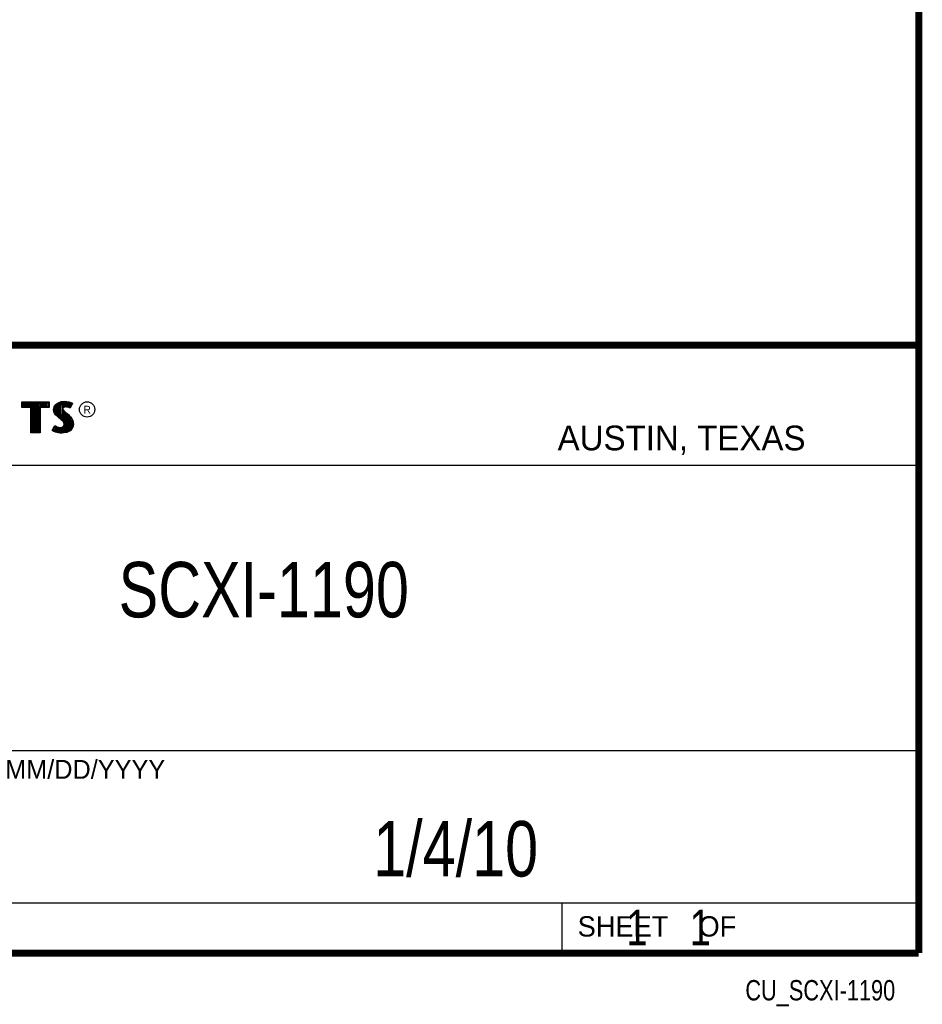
# Model space of a CAD drawing. Header units: inches. Extents: x 0.2 to 16.8, y 0.1 to 10.8.
# Tile 9 of 10: x 14.2 to 16.8, y 0.1 to 2.9. Entities that reach past the tile are written whole.
import ezdxf
from ezdxf.enums import TextEntityAlignment as Align

# ---------------------------------------------------------------- set-up
doc = ezdxf.new("R2010")
doc.units = ezdxf.units.IN
doc.header["$LTSCALE"] = 0.935
doc.header["$MEASUREMENT"] = 0
doc.layers.get('0').update_dxf_attribs({"linetype": 'CONTINUOUS'})
doc.styles.get("Standard").update_dxf_attribs({"font": 'txt', "width": 0.8})

msp = doc.modelspace()

# ---------------------------------------------------------------- linework, layer by layer
at = {"color": 2, "linetype": 'CONTINUOUS'}
for p, q in [((13.0652, 1.9695), (16.745, 1.9695)), ((16.745, 1.9695), (16.745, 0.2605)), ((14.2237, 1.8113), (14.3005, 1.8113)), ((14.2237, 1.795), (14.2237, 1.8113)), ((14.2262, 1.8087), (14.2979, 1.8087)), ((14.2262, 1.7975), (14.2262, 1.8087)), ((14.2282, 1.7975), (14.2282, 1.8087)), ((14.2317, 1.7975), (14.2317, 1.8087)), ((14.2351, 1.7975), (14.2351, 1.8087)), ((14.2386, 1.7975), (14.2386, 1.8087)), ((14.2421, 1.7975), (14.2421, 1.8087)), ((14.2456, 1.7975), (14.2456, 1.8087)), ((14.249, 1.7975), (14.249, 1.8087)), ((14.2514, 1.7975), (14.2525, 1.8087)), ((14.256, 1.7266), (14.256, 1.8087)), ((14.2595, 1.7266), (14.2595, 1.8087)), ((14.2629, 1.7266), (14.2629, 1.8087)), ((14.2664, 1.7266), (14.2664, 1.8087)), ((14.2699, 1.7266), (14.2699, 1.8087)), ((14.2727, 1.7975), (14.2734, 1.8087)), ((14.2768, 1.7975), (14.2768, 1.8087)), ((14.2803, 1.7975), (14.2803, 1.8087)), ((14.2838, 1.7975), (14.2838, 1.8087)), ((14.2873, 1.7975), (14.2873, 1.8087)), ((14.2907, 1.7975), (14.2907, 1.8087)), ((14.2942, 1.7975), (14.2942, 1.8087)), ((14.2979, 1.8087), (14.2979, 1.7975)), ((14.3005, 1.8113), (14.3005, 1.795)), ((14.3147, 1.797), (14.3194, 1.8038)), ((14.3194, 1.8038), (14.3255, 1.8083)), ((14.3212, 1.8021), (14.3268, 1.8061)), ((14.322, 1.7748), (14.322, 1.8026)), ((14.3255, 1.8083), (14.3342, 1.8118)), ((14.3255, 1.7713), (14.3255, 1.8052)), ((14.3268, 1.8061), (14.3349, 1.8093)), ((14.329, 1.7684), (14.329, 1.807)), ((14.3325, 1.7655), (14.3325, 1.8084)), ((14.3342, 1.8118), (14.3438, 1.8128)), ((14.3349, 1.8093), (14.3439, 1.8103)), ((14.337, 1.7936), (14.3359, 1.8094)), ((14.3394, 1.7967), (14.3394, 1.8098)), ((14.3429, 1.7984), (14.3429, 1.8102)), ((14.3438, 1.8128), (14.3503, 1.8124)), ((14.3439, 1.8103), (14.3499, 1.8099)), ((14.3464, 1.7991), (14.3464, 1.8101)), ((14.3498, 1.7991), (14.3498, 1.8099)), ((14.3499, 1.8099), (14.3567, 1.8085)), ((14.3503, 1.8124), (14.3573, 1.8109)), ((14.3533, 1.7985), (14.3533, 1.8092)), ((14.3567, 1.8085), (14.3607, 1.807)), ((14.3568, 1.7976), (14.3568, 1.8084)), ((14.3573, 1.8109), (14.3617, 1.8094)), ((14.3631, 1.806), (14.3586, 1.797)), ((14.3665, 1.8071), (14.3596, 1.7934)), ((14.3603, 1.8003), (14.3603, 1.8072)), ((14.3607, 1.807), (14.3631, 1.806)), ((14.3617, 1.8094), (14.3665, 1.8071)), ((14.2488, 1.795), (14.2237, 1.795)), ((14.2514, 1.7975), (14.2262, 1.7975)), ((14.2488, 1.724), (14.2488, 1.795)), ((14.2514, 1.7266), (14.2514, 1.7975)), ((14.2979, 1.7975), (14.2727, 1.7975)), ((14.2727, 1.7975), (14.2727, 1.7266)), ((14.3005, 1.795), (14.2753, 1.795)), ((14.2753, 1.795), (14.2753, 1.724)), ((14.3132, 1.7895), (14.3147, 1.797)), ((14.3138, 1.7838), (14.3132, 1.7895)), ((14.3158, 1.7787), (14.3138, 1.7838)), ((14.3158, 1.7893), (14.3171, 1.796)), ((14.3163, 1.7844), (14.3158, 1.7893)), ((14.3185, 1.7748), (14.3158, 1.7787)), ((14.318, 1.7798), (14.3163, 1.7844)), ((14.3171, 1.796), (14.3212, 1.8021)), ((14.3204, 1.7764), (14.318, 1.7798)), ((14.3237, 1.7695), (14.3185, 1.7748)), ((14.3186, 1.7785), (14.3186, 1.7981)), ((14.3255, 1.7714), (14.3204, 1.7764)), ((14.3359, 1.7626), (14.3368, 1.7911)), ((14.337, 1.7936), (14.3368, 1.7911)), ((14.3368, 1.7911), (14.3376, 1.7874)), ((14.3387, 1.7962), (14.337, 1.7936)), ((14.3376, 1.7874), (14.3413, 1.7829)), ((14.3411, 1.7979), (14.3387, 1.7962)), ((14.3395, 1.7928), (14.3393, 1.7913)), ((14.3393, 1.7913), (14.3399, 1.7886)), ((14.3394, 1.7594), (14.3394, 1.7852)), ((14.3405, 1.7944), (14.3395, 1.7928)), ((14.3399, 1.7886), (14.3431, 1.7847)), ((14.3422, 1.7956), (14.3405, 1.7944)), ((14.3442, 1.7988), (14.3411, 1.7979)), ((14.3413, 1.7829), (14.3529, 1.7732)), ((14.3447, 1.7964), (14.3422, 1.7956)), ((14.3429, 1.7552), (14.3429, 1.7815)), ((14.3431, 1.7847), (14.3546, 1.7751)), ((14.3474, 1.7992), (14.3442, 1.7988)), ((14.3474, 1.7967), (14.3447, 1.7964)), ((14.3464, 1.7266), (14.3464, 1.7787)), ((14.3506, 1.799), (14.3474, 1.7992)), ((14.3503, 1.7965), (14.3474, 1.7967)), ((14.3498, 1.7271), (14.3498, 1.7758)), ((14.3548, 1.7956), (14.3503, 1.7965)), ((14.3554, 1.7981), (14.3506, 1.799)), ((14.3546, 1.7751), (14.3578, 1.7719)), ((14.3572, 1.7949), (14.3548, 1.7956)), ((14.3583, 1.7972), (14.3554, 1.7981)), ((14.3596, 1.7934), (14.3572, 1.7949)), ((14.3586, 1.797), (14.3583, 1.7972)), ((14.3357, 1.7595), (14.3237, 1.7695)), ((14.3375, 1.7613), (14.3255, 1.7714)), ((14.3396, 1.7556), (14.3357, 1.7595)), ((14.3416, 1.7572), (14.3375, 1.7613)), ((14.3419, 1.752), (14.3396, 1.7556)), ((14.3442, 1.753), (14.3416, 1.7572)), ((14.3429, 1.7482), (14.3419, 1.752)), ((14.3422, 1.7445), (14.3429, 1.7482)), ((14.3455, 1.7483), (14.3442, 1.753)), ((14.3446, 1.7435), (14.3455, 1.7483)), ((14.3529, 1.7732), (14.356, 1.7701)), ((14.3533, 1.7293), (14.3533, 1.7728)), ((14.356, 1.7701), (14.359, 1.767)), ((14.3568, 1.7306), (14.3568, 1.7693)), ((14.3578, 1.7719), (14.3609, 1.7686)), ((14.359, 1.767), (14.3624, 1.7626)), ((14.3603, 1.7344), (14.3603, 1.7654)), ((14.3609, 1.7686), (14.3645, 1.764)), ((14.3624, 1.7626), (14.3649, 1.7576)), ((14.3637, 1.7383), (14.3649, 1.7576)), ((14.3645, 1.764), (14.3672, 1.7586)), ((14.3649, 1.7576), (14.3661, 1.7537)), ((14.3665, 1.7485), (14.3657, 1.7434)), ((14.3661, 1.7537), (14.3665, 1.7485)), ((14.3672, 1.7586), (14.3686, 1.7542)), ((14.369, 1.7484), (14.3681, 1.7427)), ((14.3686, 1.7542), (14.369, 1.7484)), ((14.2753, 1.724), (14.2488, 1.724)), ((14.2727, 1.7266), (14.2514, 1.7266)), ((14.3092, 1.7305), (14.317, 1.7449)), ((14.3141, 1.7272), (14.3092, 1.7305)), ((14.3125, 1.7314), (14.3178, 1.7412)), ((14.3153, 1.7295), (14.3125, 1.7314)), ((14.3189, 1.7253), (14.3141, 1.7272)), ((14.3151, 1.7296), (14.3151, 1.7361)), ((14.3197, 1.7277), (14.3153, 1.7295)), ((14.317, 1.7449), (14.3203, 1.7425)), ((14.3178, 1.7412), (14.319, 1.7404)), ((14.3186, 1.728), (14.319, 1.7404)), ((14.326, 1.7238), (14.3189, 1.7253)), ((14.319, 1.7404), (14.3226, 1.7385)), ((14.3264, 1.7263), (14.3197, 1.7277)), ((14.3203, 1.7425), (14.3236, 1.7409)), ((14.322, 1.7272), (14.322, 1.7387)), ((14.3226, 1.7385), (14.3274, 1.7369)), ((14.3236, 1.7409), (14.3279, 1.7394)), ((14.3255, 1.7264), (14.3255, 1.7376)), ((14.332, 1.7229), (14.326, 1.7238)), ((14.3322, 1.7254), (14.3264, 1.7263)), ((14.3274, 1.7369), (14.3318, 1.7364)), ((14.3279, 1.7394), (14.3318, 1.7389)), ((14.329, 1.7259), (14.329, 1.7367)), ((14.3318, 1.7389), (14.3354, 1.7392)), ((14.3318, 1.7364), (14.336, 1.7367)), ((14.3363, 1.7227), (14.332, 1.7229)), ((14.3362, 1.7253), (14.3322, 1.7254)), ((14.3325, 1.7254), (14.3325, 1.7363)), ((14.3354, 1.7392), (14.3381, 1.7403)), ((14.3359, 1.7252), (14.3359, 1.7367)), ((14.336, 1.7367), (14.3393, 1.738)), ((14.3492, 1.727), (14.3362, 1.7253)), ((14.35, 1.7245), (14.3363, 1.7227)), ((14.3381, 1.7403), (14.3407, 1.7421)), ((14.3393, 1.738), (14.3426, 1.7403)), ((14.3394, 1.7257), (14.3394, 1.7381)), ((14.3407, 1.7421), (14.3422, 1.7445)), ((14.3426, 1.7403), (14.3446, 1.7435)), ((14.3429, 1.7262), (14.3429, 1.7405)), ((14.358, 1.7319), (14.3492, 1.727)), ((14.3596, 1.7299), (14.35, 1.7245)), ((14.3631, 1.7376), (14.358, 1.7319)), ((14.3653, 1.7362), (14.3596, 1.7299)), ((14.3657, 1.7434), (14.3631, 1.7376)), ((14.3681, 1.7427), (14.3653, 1.7362)), ((13.0653, 1.6329), (16.75, 1.6329)), ((13.0652, 0.8295), (16.745, 0.8295)), ((13.0652, 0.4005), (16.745, 0.4005)), ((15.745, 0.4005), (15.745, 0.2605)), ((13.0652, 0.2605), (16.745, 0.2605)), ((15.7462, 0.2607), (16.7462, 0.2607)), ((15.7462, 0.2607), (15.7462, 0.2602)), ((15.7462, 0.2602), (16.7462, 0.2602)), ((16.7462, 0.2607), (16.7462, 0.2602))]:
    msp.add_line(p, q, dxfattribs=at)
at = {"color": 7, "linetype": 'CONTINUOUS', "const_width": 0.02}
for points in [[(16.75, 0.2586), (16.75, 10.7586)], [(11.4718, 1.9702), (16.75, 1.9707)], [(0.25, 0.2586), (16.75, 0.2586)]]:
    msp.add_lwpolyline(points, dxfattribs=at)
at = {"color": 2, "linetype": 'CONTINUOUS'}
msp.add_circle((14.4074, 1.7896), 0.0215, dxfattribs=at)

# ---------------------------------------------------------------- texts
for s, height, p in [('R', 0.0217, (14.3971, 1.7782)), ('AUSTIN, TEXAS', 0.069617, (15.7327, 1.6745)), ('MM/DD/YYYY', 0.05325, (14.1765, 0.7494)), ('SHEET    OF', 0.057262, (15.7892, 0.3052))]:
    msp.add_text(s, height=height, dxfattribs=at).set_placement(p)
at = {"color": 7, "linetype": 'CONTINUOUS', "width": 0.8}
msp.add_text('1/4/10', height=0.15625, dxfattribs=at).set_placement((15.4455, 0.4744), align=Align.CENTER)
at = {"color": 2, "linetype": 'CONTINUOUS', "width": 0.8}
msp.add_text('CU_SCXI-1190', height=0.057262, dxfattribs=at).set_placement((16.6837, 0.1254), align=Align.RIGHT)
at = {"color": 7, "linetype": 'CONTINUOUS'}
for s, insert, char_height, width, attachment_point in [('SCXI-1190\\P ', (14.9051, 1.3603), 0.15625, 1.125, 2), ('    1    1', (15.8075, 0.3805), 0.1, 0.8, 1)]:
    msp.add_mtext(s, dxfattribs=dict(at, insert=insert, char_height=char_height, width=width, attachment_point=attachment_point))

doc.saveas('drawing.dxf')
